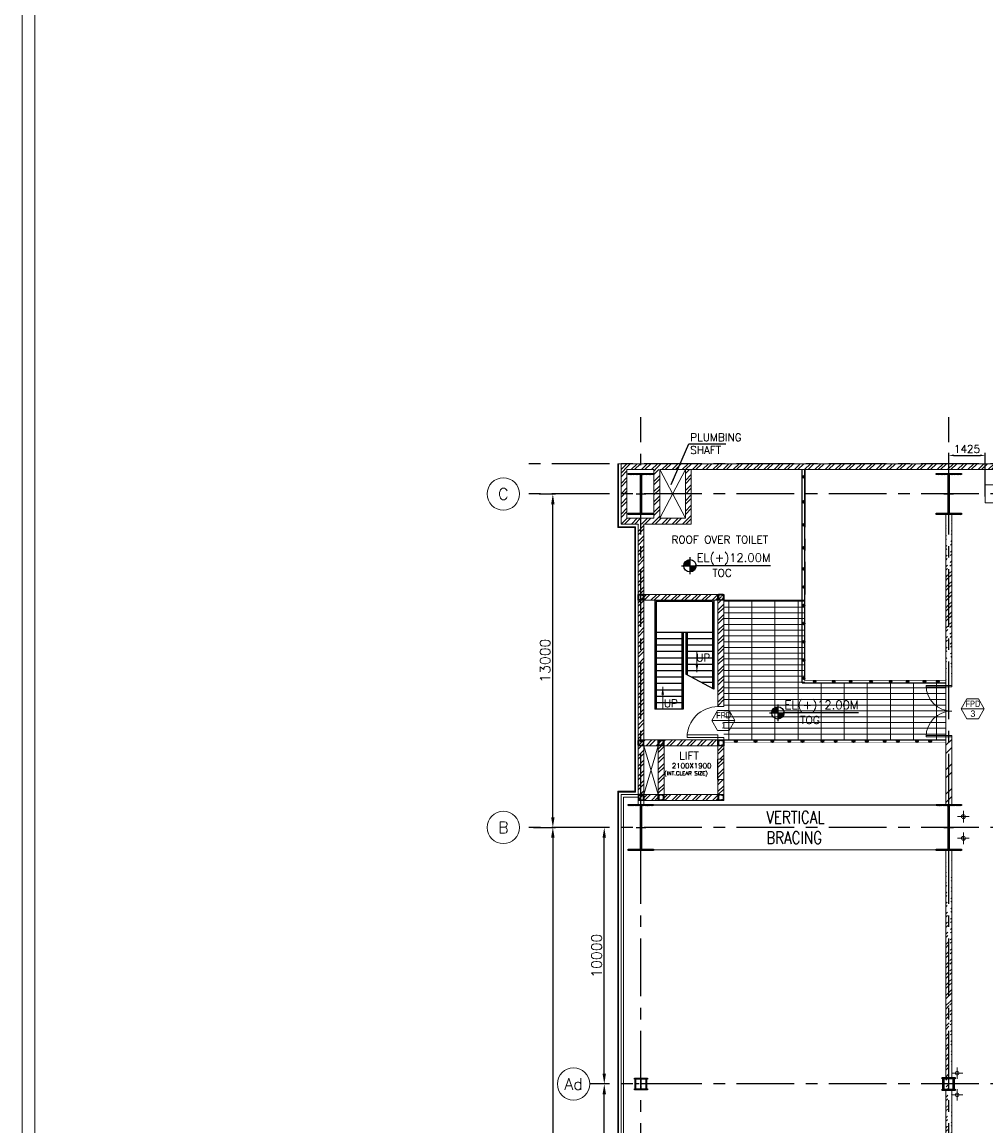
# Model space of a CAD drawing. Header units: inches. Extents: x 0 to 1544102, y -90707 to 23144100.
# Tile 129 of 181: x 442446 to 480026, y -47677 to -4647. Entities that reach past the tile are written whole.
import ezdxf
from ezdxf.enums import TextEntityAlignment as Align

# ---------------------------------------------------------------- set-up
doc = ezdxf.new("R2010")
doc.units = ezdxf.units.IN
doc.header["$LTSCALE"] = 1800
doc.header["$MEASUREMENT"] = 0
for name, pattern in [('CENTER', [2, 1.25, -0.25, 0.25, -0.25]), ('CENTER2', [1.125, 0.75, -0.125, 0.125, -0.125]), ('HIDDEN', [0.375, 0.25, -0.125])]:
    doc.linetypes.add(name, pattern=pattern)
doc.layers.get('0').update_dxf_attribs({"color": 253})
for name, color, linetype in [('1', 7, 'Continuous'), ('AUX COL', 1, 'Continuous'), ('BRACING', 1, 'HIDDEN'), ('CEN', 2, 'CENTER'), ('COL', 1, 'Continuous'), ('GRID', 251, 'CENTER'), ('RAIN WATER', 6, 'Continuous'), ('REV3', 2, 'Continuous'), ('STAIR', 2, 'Continuous'), ('STEEL', 231, 'Continuous')]:
    doc.layers.add(name, color=color, linetype=linetype)
for name, color, linetype, lineweight in [('2CON', 1, 'Continuous', 13), ('A-DOOR', 31, 'Continuous', 9), ('A-REMOVABLE GRATING', 252, 'Continuous', 9), ('A-WIN TAG', 3, 'Continuous', 13), ('A-WIN TAG TEXT', 3, 'Continuous', 13), ('CL', 8, 'CENTER', 15), ('CLAD-1', 3, 'Continuous', 15), ('DIM', 4, 'Continuous', 18), ('dimension line', 4, 'Continuous', 13), ('LEADER', 4, 'Continuous', 15), ('OPENING EO', 2, 'Continuous', 18), ('TEXT', 3, 'Continuous', 18), ('WALL', 6, 'Continuous', 18), ('WALL HATCH', 251, 'Continuous', 13), ('WALL1', 6, 'Continuous', 18)]:
    doc.layers.add(name, color=color, linetype=linetype, lineweight=lineweight)
doc.styles.add('COMPLEX', font='complex')
doc.styles.add('ROAMNS', font='ROMANS.shx')
doc.styles.add('ROMANC', font='ROMANC.SHX')
doc.styles.add('ROMANS', font='romans.shx')
doc.styles.add('SIMPLEX-25', font='simplex.shx')
doc.styles.get("Standard").update_dxf_attribs({"font": 'arial.ttf'})
doc.linetypes.add('FENCELINE1', pattern='A,0.25,-0.1,[133,ltypeshp.shx,S=0.1,R=0,X=-0.1,Y=0],-0.1,1', length=1.45)
doc.dimstyles.new('270-TA-100', dxfattribs={"dimscale": 150, "dimtxt": 400, "dimasz": 2, "dimexe": 0.75, "dimexo": 1, "dimgap": 1, "dimtad": 1, "dimdec": 0, "dimzin": 12, "dimdsep": 46, "dimtxsty": 'ROMANS', "dimcen": 0, "dimclrd": 256, "dimclre": 256, "dimclrt": 6, "dimadec": 1, "dimazin": 3, "dimtfac": 1, "dimtdec": 0, "dimtix": 1, "dimtmove": 2, "dimatfit": 0, "dimfxl": 1.25, "dimarcsym": 2})
doc.dimstyles.new('DIM INT 1', dxfattribs={"dimtxt": 300, "dimasz": 200, "dimexe": 100, "dimexo": 100, "dimgap": 100, "dimtad": 1, "dimdec": 0, "dimzin": 13, "dimdsep": 46, "dimlunit": 5, "dimtxsty": 'ROAMNS', "dimblk2": 'OBLIQUE', "dimcen": 0.09, "dimclrd": 9, "dimclre": 9, "dimclrt": 4, "dimadec": 0, "dimazin": 0, "dimtfac": 1, "dimtdec": 0, "dimtix": 1, "dimtmove": 2, "dimatfit": 3, "dimfxl": 1, "dimtolj": 1, "dimtzin": 13, "dimarcsym": 0})
doc.dimstyles.new('DIM100 x2', dxfattribs={"dimscale": 0, "dimtxt": 400, "dimasz": 400, "dimexe": 100, "dimexo": 100, "dimgap": 100, "dimtad": 1, "dimdec": 0, "dimzin": 13, "dimdsep": 46, "dimtxsty": 'ROMANS', "dimblk2": 'OBLIQUE', "dimcen": 100, "dimdle": 100, "dimclrd": 9, "dimclre": 9, "dimclrt": 4, "dimadec": 0, "dimazin": 0, "dimtfac": 1.1, "dimtdec": 0, "dimtix": 1, "dimtmove": 2, "dimatfit": 3, "dimfxl": 1, "dimtolj": 1, "dimtzin": 13, "dimarcsym": 0})
pattern_1 = [(45, (-441058.83, -169272.05), (-198.87378, 198.87378), []), (45, (-440926.25, -169272.05), (-198.87378, 198.87378), [])]

# ---------------------------------------------------------------- blocks, each defined once
blk = doc.blocks.new('C-ROW COLUMN')
at = {"layer": 'COL'}
h = blk.add_hatch(dxfattribs=at)
h.set_pattern_fill('ANSI31', color=256, scale=200, style=0)
h.set_pattern_definition([(45, (-1315.907, -6.545), (-17.6776695, 17.6776695), [])])
h.paths.add_polyline_path([(77950, 120865), (76960, 120865), (76960, 120820), (77950, 120820)])
h.paths.add_polyline_path([(77478, 120820), (77433, 120820), (77433, 119310), (77478, 119310)])
h.paths.add_polyline_path([(77950, 119310), (76960, 119310), (76960, 119265), (77950, 119265)])
at = {"layer": 'CEN'}
for p, q in [((77455, 119265), (77455, 120865)), ((77264, 120065), (77647, 120065))]:
    blk.add_line(p, q, dxfattribs=at)
at = {"layer": 'COL'}
for points in [[(76960, 120865), (77950, 120865), (77950, 120820), (76960, 120820)], [(77433, 120820), (77478, 120820), (77478, 119310), (77433, 119310)], [(76960, 119310), (77950, 119310), (77950, 119265), (76960, 119265)]]:
    blk.add_lwpolyline(points, close=True, dxfattribs=at)
blk = doc.blocks.new('B-ROW COLUMN')
at = {"layer": 'COL'}
h = blk.add_hatch(dxfattribs=at)
h.set_pattern_fill('ANSI31', color=256, scale=200, style=0)
h.set_pattern_definition([(45, (155648.048, 63141.767), (-17.67767, 17.67767), [])])
h.paths.add_polyline_path([(171095, 85178), (172085, 85178), (172085, 85128), (171095, 85128)])
h.paths.add_polyline_path([(171574, 86878), (171606, 86878), (171606, 85178), (171574, 85178)])
h.paths.add_polyline_path([(171095, 86928), (172085, 86928), (172085, 86878), (171095, 86878)])
blk.add_line((171590, 85128), (171590, 86928))
at = {"layer": 'CEN'}
for p, q in [((171590, 85128), (171590, 86928)), ((171399, 86028), (171782, 86028))]:
    blk.add_line(p, q, dxfattribs=at)
at = {"layer": 'COL'}
for points in [[(171095, 86928), (172085, 86928), (172085, 86878), (171095, 86878)], [(171574, 86878), (171606, 86878), (171606, 85178), (171574, 85178)], [(171095, 85178), (172085, 85178), (172085, 85128), (171095, 85128)]]:
    blk.add_lwpolyline(points, close=True, dxfattribs=at)
blk = doc.blocks.new('*D1632')
at = {"layer": 'Defpoints', "color": 0, "transparency": 16777216}
for p in [(462285, -36041), (462285, -66041), (463140, -66041)]:
    blk.add_point(p, dxfattribs=at)
at = {"layer": 'dimension line', "color": 9, "lineweight": -2, "transparency": 16777216}
for p, q in [((462385, -36041), (463240, -36041)), ((463140, -36441), (463140, -65641)), ((462385, -66041), (463240, -66041))]:
    blk.add_line(p, q, dxfattribs=at)
at = {"layer": 'dimension line', "color": 9, "transparency": 16777216}
for points in [[(463073, -36441), (463207, -36441), (463140, -36041)], [(463073, -65641), (463207, -65641), (463140, -66041)]]:
    blk.add_solid(points, dxfattribs=at)
at = {"layer": 'dimension line', "color": 4, "transparency": 16777216, "insert": (462840, -51041), "char_height": 400, "attachment_point": 5, "rotation": 90, "style": 'ROMANS'}
blk.add_mtext('\\A1;30000', dxfattribs=at)
blk = doc.blocks.new('_Oblique')
at = {"color": 0, "linetype": 'ByBlock', "lineweight": -2}
blk.add_line((-0.5, -0.5), (0.5, 0.5), dxfattribs=at)
blk = doc.blocks.new('*D1633')
at = {"layer": 'Defpoints', "color": 0, "transparency": 16777216}
for p in [(462510, -23041), (463140, -23041), (462510, -36041)]:
    blk.add_point(p, dxfattribs=at)
at = {"layer": 'dimension line', "color": 9, "lineweight": -2, "transparency": 16777216}
for p, q in [((462610, -23041), (463240, -23041)), ((463140, -35641), (463140, -23441)), ((462610, -36041), (463240, -36041))]:
    blk.add_line(p, q, dxfattribs=at)
at = {"layer": 'dimension line', "color": 9, "transparency": 16777216}
for points in [[(463073, -23441), (463207, -23441), (463140, -23041)], [(463073, -35641), (463207, -35641), (463140, -36041)]]:
    blk.add_solid(points, dxfattribs=at)
at = {"layer": 'dimension line', "color": 4, "transparency": 16777216, "insert": (462840, -29541), "char_height": 400, "attachment_point": 5, "rotation": 90, "style": 'ROMANS'}
blk.add_mtext('\\A1;13000', dxfattribs=at)
blk = doc.blocks.new('GRD')
at = {"layer": 'CL', "linetype": 'Continuous'}
blk.add_circle((0, 419.99985), 419.99985, dxfattribs=at)
at = {"layer": 'CL', "color": 4, "style": 'COMPLEX'}
blk.add_attdef('GRD', text='', height=300, dxfattribs=at).set_placement((0, 419.99985), align=Align.MIDDLE)
blk = doc.blocks.new('M_Fire Door Single - 1200 x 2100mm FPD1-Level 1')
at = {"layer": 'A-DOOR'}
for p, q in [((500, -115), (500, -1315)), ((600, -115), (500, -115)), ((600, -115), (600, -1315)), ((600, -1315), (500, -1315))]:
    blk.add_line(p, q, dxfattribs=at)
blk.add_arc((600, -115), 1200, 180, 270, dxfattribs=at)
blk = doc.blocks.new('PL-FFL2')
at = {"layer": '1'}
h = blk.add_hatch(color=7, dxfattribs=at)
h.paths.add_polyline_path([(3.09, 1.96, 0.414214), (1.09, -0.04), (3.09, -0.04)])
h.paths.add_polyline_path([(5.09, -0.04), (3.09, -0.04), (3.09, -2.04, 0.414214)])
at = {"layer": '1', "color": 1, "linetype": 'Continuous'}
for p, q in [((3.09, 2.74), (3.09, -2.74)), ((29.24, 0), (4.78, 0)), ((4.78, 0), (5.09, 0)), ((0.31, -0.04), (5.09, -0.04))]:
    blk.add_line(p, q, dxfattribs=at)
blk.add_circle((3.09, -0.04), 2, dxfattribs=at)
at = {"layer": '1', "color": 4, "linetype": 'Continuous'}
blk.add_attdef('EL(+)', text='', height=2.75, dxfattribs=at).set_placement((18.98, 2.4), align=Align.MIDDLE)
at = {"layer": '1', "color": 3, "linetype": 'Continuous'}
blk.add_attdef('XXX', text='', height=2.5, dxfattribs=at).set_placement((18.44, -3.52), align=Align.MIDDLE)
blk = doc.blocks.new('M_Double-Flush - 2000 X 2100 SD1-275612-Level 1')
at = {"layer": 'A-DOOR', "lineweight": 18}
for p, q in [((-1000, 1115), (-949, 1115)), ((-1000, 115), (-1000, 1115)), ((-949, 115), (-949, 1115)), ((949, 115), (949, 1114)), ((1000, 115), (1000, 1115)), ((-1000, 115), (-949, 115)), ((1000, 115), (949, 115))]:
    blk.add_line(p, q, dxfattribs=at)
at = {"layer": 'A-DOOR'}
for centre, start, end in [((-1000, 115), 0, 90), ((1000, 115), 90, 180)]:
    blk.add_arc(centre, 1000, start, end, dxfattribs=at)
blk = doc.blocks.new('*D1872')
at = {"layer": 'A-DOOR', "color": 9, "lineweight": -2, "transparency": 16777216}
for p, q in [((465289, -46041), (465045, -46041)), ((465145, -51641), (465145, -46441)), ((465497, -52041), (465045, -52041))]:
    blk.add_line(p, q, dxfattribs=at)
at = {"layer": 'A-DOOR', "color": 9, "transparency": 16777216}
for points in [[(465078, -46441), (465211, -46441), (465145, -46041)], [(465078, -51641), (465211, -51641), (465145, -52041)]]:
    blk.add_solid(points, dxfattribs=at)
at = {"layer": 'Defpoints', "color": 0, "transparency": 16777216}
for p in [(465145, -46041), (465389, -46041), (465597, -52041)]:
    blk.add_point(p, dxfattribs=at)
at = {"layer": 'A-DOOR', "color": 4, "transparency": 16777216, "insert": (464845, -49041), "char_height": 400, "attachment_point": 5, "rotation": 90, "style": 'ROMANS'}
blk.add_mtext('\\A1;6000', dxfattribs=at)
blk = doc.blocks.new('*D1873')
at = {"layer": 'A-DOOR', "color": 9, "lineweight": -2, "transparency": 16777216}
for p, q in [((465286, -36041), (465045, -36041)), ((465145, -45641), (465145, -36441)), ((465289, -46041), (465045, -46041))]:
    blk.add_line(p, q, dxfattribs=at)
at = {"layer": 'A-DOOR', "color": 9, "transparency": 16777216}
for points in [[(465078, -36441), (465211, -36441), (465145, -36041)], [(465078, -45641), (465211, -45641), (465145, -46041)]]:
    blk.add_solid(points, dxfattribs=at)
at = {"layer": 'Defpoints', "color": 0, "transparency": 16777216}
for p in [(465145, -36041), (465386, -36041), (465389, -46041)]:
    blk.add_point(p, dxfattribs=at)
at = {"layer": 'A-DOOR', "color": 4, "transparency": 16777216, "insert": (464845, -41041), "char_height": 400, "attachment_point": 5, "rotation": 90, "style": 'ROMANS'}
blk.add_mtext('\\A1;10000', dxfattribs=at)
blk = doc.blocks.new('Stub column')
at = {"layer": 'COL', "linetype": 'ByBlock'}
for p, q in [((-108, 90), (-108, -90)), ((-108, 90), (-100, 90)), ((-108, 90), (-100, 90)), ((-108, 90), (-108, -90)), ((-25, 100), (-100, 100)), ((-100, 100), (-100, -100)), ((-100, 100), (-100, -100)), ((-25, 100), (-100, 100)), ((90, 108), (-90, 108)), ((-90, 100), (-90, 108)), ((-90, 100), (-90, 108)), ((-25, 100), (100, 100)), ((90, 100), (90, 108)), ((100, 100), (100, -100)), ((108, 90), (100, 90)), ((108, 90), (108, -90)), ((-108, -90), (-100, -90)), ((-108, -90), (-100, -90)), ((-100, -100), (-25, -100)), ((-100, -100), (-25, -100)), ((-90, -100), (-90, -108)), ((-90, -100), (-90, -108)), ((90, -108), (-90, -108)), ((100, -100), (-25, -100)), ((90, -100), (90, -108)), ((108, -90), (100, -90))]:
    blk.add_line(p, q, dxfattribs=at)
for points in [[(-25, -100), (-25, -97, 0.401544), (-31, -91), (-88, -88, -0.401544), (-94, -82), (-94, 82, -0.401544), (-88, 88), (-31, 91, 0.401544), (-25, 97), (-25, 100)], [(-25, -100), (-25, -97, 0.401544), (-31, -91), (-88, -88, -0.401544), (-94, -82), (-94, 82, -0.401544), (-88, 88), (-31, 91, 0.401544), (-25, 97), (-25, 100)], [(25, -100), (25, -97, -0.401544), (31, -91), (88, -88, 0.401544), (94, -82), (94, 82, 0.401544), (88, 88), (31, 91, -0.401544), (25, 97), (25, 100)]]:
    blk.add_lwpolyline(points, format="xyb", dxfattribs=at)
blk = doc.blocks.new('*D2306')
at = {"layer": 'Defpoints', "color": 0, "transparency": 16777216}
for p in [(480001, -21538), (480001, -23235), (478576, -24071)]:
    blk.add_point(p, dxfattribs=at)
at = {"layer": 'DIM', "color": 9, "lineweight": -2, "transparency": 16777216}
for p, q in [((478576, -23971), (478576, -21438)), ((480001, -23135), (480001, -21438)), ((478776, -21538), (479801, -21538))]:
    blk.add_line(p, q, dxfattribs=at)
at = {"layer": 'DIM', "color": 9, "transparency": 16777216}
for points in [[(478776, -21505), (478776, -21572), (478576, -21538)], [(479801, -21505), (479801, -21572), (480001, -21538)]]:
    blk.add_solid(points, dxfattribs=at)
at = {"layer": 'DIM', "color": 4, "transparency": 16777216, "insert": (479288, -21288), "char_height": 300, "attachment_point": 5, "style": 'ROAMNS'}
blk.add_mtext('\\A1;1425', dxfattribs=at)
blk = doc.blocks.new('SC-01& LIFT')
at = {"layer": 'WALL HATCH'}
h = blk.add_hatch(dxfattribs=at)
h.set_pattern_fill('ANSI32', color=256, scale=750, style=0)
h.set_pattern_definition([(45, (-441713.83, -169222.05), (-198.87378, 198.87378), []), (45, (-441581.25, -169222.05), (-198.87378, 198.87378), [])])
edge = h.paths.add_edge_path()
edge.add_arc((3173, -33583100), 33587860, 89.9999019, 90.0002943, ccw=False)
edge.add_line((3230, 4760), (3230, 9000))
edge.add_line((3230, 9000), (3000, 9000))
edge.add_line((3000, 9000), (3000, 4760))
h = blk.add_hatch(dxfattribs=at)
h.set_pattern_fill('ANSI32', color=256, scale=750, style=0)
h.set_pattern_definition([(45, (-421565.83, -181789.8), (-198.87378, 198.87378), []), (45, (-421433.25, -181789.8), (-198.87378, 198.87378), [])])
h.paths.add_polyline_path([(3000, 3180), (2305, 3180), (115, 3180), (115, 3295), (3000, 3295)])
h.paths.add_polyline_path([(3000, 3295), (115, 3295), (115, 3410), (125, 3410), (3000, 3410)])
h = blk.add_hatch(dxfattribs=at)
h.set_pattern_fill('ANSI32', color=256, scale=750, style=0)
h.set_pattern_definition([(45, (-466575.8, -141084.9), (-198.87378, 198.87378), []), (45, (-466443.2, -141084.9), (-198.87378, 198.87378), [])])
h.paths.add_polyline_path([(900, 3180), (670, 3180), (670, 1280), (900, 1280)])
h = blk.add_hatch(dxfattribs=at)
h.set_pattern_fill('ANSI32', color=256, scale=750, style=0)
h.set_pattern_definition(pattern_1)
h.paths.add_polyline_path([(3230, 3180), (3000, 3180), (3000, 2663), (3230, 2663)])
h = blk.add_hatch(dxfattribs=at)
h.set_pattern_fill('ANSI32', color=256, scale=750, style=0)
h.set_pattern_definition(pattern_1)
h.paths.add_polyline_path([(3230, 1863), (3000, 1863), (3000, 1280), (3230, 1280)])
h = blk.add_hatch(dxfattribs=at)
h.set_pattern_fill('ANSI32', color=256, scale=750, style=0)
h.set_pattern_definition([(45, (-441713.83, -169272.05), (-198.87378, 198.87378), []), (45, (-441581.25, -169272.05), (-198.87378, 198.87378), [])])
h.paths.add_polyline_path([(3000, 1050), (3000, 1280), (115, 1280), (115, 1050)])
at = {"layer": 'COL'}
for points in [[(-115, 9085), (115, 9085), (115, 8855), (-115, 8855)], [(3000, 9085), (3230, 9085), (3230, 8855), (3000, 8855)], [(3000, 3410), (3230, 3410), (3230, 3180), (3000, 3180)]]:
    blk.add_lwpolyline(points, close=True, dxfattribs=at)
at = {"layer": 'REV3', "linetype": 'Continuous'}
for p, q in [((115, 1280), (-115, 1280)), ((115, 1050), (-115, 1050))]:
    blk.add_line(p, q, dxfattribs=at)
at = {"layer": 'STAIR', "linetype": 'FENCELINE1', "ltscale": 0.25}
for p, q in [((545, 8855), (545, 4605)), ((2845, 8855), (2845, 5396)), ((1645, 7605), (1645, 4605)), ((1745, 7605), (1745, 5971))]:
    blk.add_line(p, q, dxfattribs=at)
at = {"layer": 'STAIR'}
for p, q in [((595, 8805), (595, 4605)), ((2795, 8805), (595, 8805)), ((2795, 8805), (2795, 5422)), ((2795, 7605), (595, 7605)), ((1595, 7355), (595, 7355)), ((1595, 7605), (1595, 4605)), ((1795, 7605), (1795, 5945)), ((2795, 7355), (1795, 7355)), ((1595, 7105), (595, 7105)), ((2795, 7105), (1795, 7105)), ((1595, 6855), (595, 6855)), ((1595, 6605), (595, 6605)), ((2795, 6855), (1795, 6855)), ((2795, 6605), (1795, 6605)), ((1595, 6355), (595, 6355)), ((1595, 6105), (595, 6105)), ((2795, 6355), (1795, 6355)), ((2795, 6105), (1795, 6105)), ((1595, 5855), (595, 5855)), ((1595, 5605), (595, 5605)), ((2845, 5396), (1745, 5971)), ((2795, 5855), (1967, 5855)), ((2795, 5655), (2350, 5655)), ((1595, 5355), (595, 5355)), ((1595, 5105), (595, 5105)), ((1595, 4855), (595, 4855)), ((1645, 4605), (545, 4605))]:
    blk.add_line(p, q, dxfattribs=at)
at = {"layer": 'WALL'}
for p, q in [((3000, 3510), (3000, 3410)), ((3230, 3510), (3230, 3410)), ((670, 1050), (670, 3410)), ((900, 1050), (900, 3410)), ((3000, 3180), (3000, 2663)), ((3000, 2663), (3000, 3180)), ((3000, 2663), (3230, 2663)), ((3000, 1863), (3230, 1863)), ((3000, 1050), (3000, 1863))]:
    blk.add_line(p, q, dxfattribs=at)
at = {"layer": 'WALL', "flags": 128}
for points in [[(3230, 9000), (3230, 4710), (3000, 4710), (3000, 9000)], [(3230, 3510), (3000, 3510)], [(115, 3410), (3000, 3410)], [(115, 3180), (3000, 3180)], [(3000, 1280), (3000, 1863)], [(3230, 1280), (3230, 1863)], [(115, 1280), (3000, 1280)], [(115, 1050), (2870, 1050)]]:
    blk.add_lwpolyline(points, dxfattribs=at)
at = {"layer": 'WALL'}
for points in [[(-115, 1280), (-115, 1050), (3230, 1050), (3230, 3180)], [(-115, 1280), (-115, 1050)], [(115, 1280), (115, 1050)]]:
    blk.add_lwpolyline(points, dxfattribs=at)
at = {"layer": 'COL', "xscale": -1, "rotation": 180}
for p in [(0, 8970), (3115, 8970), (0, 3295), (785, 3295), (3115, 3295), (785, 1165), (3115, 1165)]:
    blk.add_blockref('Stub column', p, dxfattribs=at)
at = {"layer": 'COL'}
blk.add_blockref('Stub column', (0, 1165), dxfattribs=at)
at = {"layer": 'TEXT', "linetype": 'CENTER', "style": 'ROMANC'}
for s, height, p in [('UP', 300, (2150, 6467, -1000)), ('UP', 300, (888, 4691, -1000)), ('LIFT', 300, (1493, 2644)), ('(INT.CLEAR SIZE)', 150, (913, 2036)), ('2100X1900', 200, (1204, 2307))]:
    blk.add_text(s, height=height, dxfattribs=at).set_placement(p)
at = {"layer": 'LEADER'}
for points in [[(2182, 6050), (2182, 6855)], [(848, 5478), (848, 4605)]]:
    blk.add_leader(points, dimstyle='270-TA-100', dxfattribs=at)

msp = doc.modelspace()

# ---------------------------------------------------------------- hatches: boundary and pattern name
h = msp.add_hatch(color=256)
h.dxf.hatch_style = 1
h.paths.add_polyline_path([(472865.79, -22372.75, 1), (472965.79, -22372.75, 1)])
h = msp.add_hatch(color=256)
h.dxf.hatch_style = 1
h.paths.add_polyline_path([(472865.79, -23344.33, 1), (472965.79, -23344.33, 1)])
h = msp.add_hatch(color=256)
h.dxf.hatch_style = 1
h.paths.add_polyline_path([(472865.79, -24245.17, 1), (472965.79, -24245.17, 1)])
h = msp.add_hatch(color=256)
h.dxf.hatch_style = 1
h.paths.add_polyline_path([(472865.79, -25146.01, 1), (472965.79, -25146.01, 1)])
h = msp.add_hatch(color=256)
h.dxf.hatch_style = 1
h.paths.add_polyline_path([(472865.79, -25957.26, 1), (472965.79, -25957.26, 1)])
h = msp.add_hatch(color=256)
h.dxf.hatch_style = 1
h.paths.add_polyline_path([(472865.79, -26669.35, 1), (472965.79, -26669.35, 1)])
h = msp.add_hatch(color=256)
h.dxf.hatch_style = 1
h.paths.add_polyline_path([(472865.79, -27381.44, 1), (472965.79, -27381.44, 1)])
h = msp.add_hatch(color=256)
h.dxf.hatch_style = 1
h.paths.add_polyline_path([(472865.79, -28093.52, 1), (472965.79, -28093.52, 1)])
h = msp.add_hatch(color=256)
h.dxf.hatch_style = 1
h.paths.add_polyline_path([(472865.79, -28805.61, 1), (472965.79, -28805.61, 1)])
h = msp.add_hatch(color=256)
h.dxf.hatch_style = 1
h.paths.add_polyline_path([(472865.79, -29517.7, 1), (472965.79, -29517.7, 1)])
h = msp.add_hatch(color=256)
h.dxf.hatch_style = 1
h.paths.add_polyline_path([(472865.79, -30229.79, 1), (472965.79, -30229.79, 1)])
h = msp.add_hatch(color=256)
h.dxf.hatch_style = 1
h.paths.add_polyline_path([(473296.41, -30357.53, 1), (473396.41, -30357.53, 1)])
h = msp.add_hatch(color=256)
h.dxf.hatch_style = 1
h.paths.add_polyline_path([(474041.59, -30357.53, 1), (474141.59, -30357.53, 1)])
h = msp.add_hatch(color=256)
h.dxf.hatch_style = 1
h.paths.add_polyline_path([(474702.39, -30357.53, 1), (474802.39, -30357.53, 1)])
h = msp.add_hatch(color=256)
h.dxf.hatch_style = 1
h.paths.add_polyline_path([(475497.41, -30357.53, 1), (475597.41, -30357.53, 1)])
h = msp.add_hatch(color=256)
h.dxf.hatch_style = 1
h.paths.add_polyline_path([(476261.46, -30357.53, 1), (476361.46, -30357.53, 1)])
h = msp.add_hatch(color=256)
h.dxf.hatch_style = 1
h.paths.add_polyline_path([(476922.25, -30357.53, 1), (477022.25, -30357.53, 1)])
h = msp.add_hatch(color=256)
h.dxf.hatch_style = 1
h.paths.add_polyline_path([(477583.05, -30357.53, 1), (477683.05, -30357.53, 1)])
h = msp.add_hatch(color=256)
h.dxf.hatch_style = 1
h.paths.add_polyline_path([(478099.3, -30357.53, 1), (478199.3, -30357.53, 1)])
h = msp.add_hatch(color=256)
h.dxf.hatch_style = 1
h.paths.add_polyline_path([(470224.73, -32676.43, 1), (470324.73, -32676.43, 1)])
h = msp.add_hatch(color=256)
h.dxf.hatch_style = 1
h.paths.add_polyline_path([(470988.78, -32676.43, 1), (471088.78, -32676.43, 1)])
h = msp.add_hatch(color=256)
h.dxf.hatch_style = 1
h.paths.add_polyline_path([(471649.58, -32676.43, 1), (471749.58, -32676.43, 1)])
h = msp.add_hatch(color=256)
h.dxf.hatch_style = 1
h.paths.add_polyline_path([(472310.38, -32676.43, 1), (472410.38, -32676.43, 1)])
h = msp.add_hatch(color=256)
h.dxf.hatch_style = 1
h.paths.add_polyline_path([(472826.62, -32676.43, 1), (472926.62, -32676.43, 1)])
h = msp.add_hatch(color=256)
h.dxf.hatch_style = 1
h.paths.add_polyline_path([(473600.73, -32676.43, 1), (473700.73, -32676.43, 1)])
h = msp.add_hatch(color=256)
h.dxf.hatch_style = 1
h.paths.add_polyline_path([(474116.98, -32676.43, 1), (474216.98, -32676.43, 1)])
h = msp.add_hatch(color=256)
h.dxf.hatch_style = 1
h.paths.add_polyline_path([(474814.54, -32676.43, 1), (474914.54, -32676.43, 1)])
h = msp.add_hatch(color=256)
h.dxf.hatch_style = 1
h.paths.add_polyline_path([(475330.79, -32676.43, 1), (475430.79, -32676.43, 1)])
h = msp.add_hatch(color=256)
h.dxf.hatch_style = 1
h.paths.add_polyline_path([(476028.35, -32676.43, 1), (476128.35, -32676.43, 1)])
h = msp.add_hatch(color=256)
h.dxf.hatch_style = 1
h.paths.add_polyline_path([(476544.59, -32676.43, 1), (476644.59, -32676.43, 1)])
h = msp.add_hatch(color=256)
h.dxf.hatch_style = 1
h.paths.add_polyline_path([(477287.93, -32676.43, 1), (477387.93, -32676.43, 1)])
h = msp.add_hatch(color=256)
h.dxf.hatch_style = 1
h.paths.add_polyline_path([(477804.18, -32676.43, 1), (477904.18, -32676.43, 1)])
h = msp.add_hatch()
h.set_pattern_fill('ANSI32', color=256, scale=1800, style=0)
h.set_pattern_definition([(45, (442350.14, -88996.9), (-477.297, 477.297), []), (45, (442668.33, -88996.9), (-477.297, 477.297), [])])
h.paths.add_polyline_path([(478575.79, -32506.26), (478460.79, -32506.26), (478460.79, -35141.43), (478575.79, -35141.43)])
h.paths.add_polyline_path([(478690.79, -32506.26), (478575.79, -32506.26), (478575.79, -35141.43), (478690.79, -35085.03)])
at = {"layer": 'A-REMOVABLE GRATING'}
h = msp.add_hatch(dxfattribs=at)
h.set_pattern_fill('GRATE', color=256, scale=7200, style=0)
h.set_pattern_definition([(0, (-124000, 0), (0, 225), []), (90, (-124000, 0), (-900, 6e-14), [])])
h.paths.add_polyline_path([(478460.79, -32626.43), (478460.79, -30407.53), (472965.79, -30407.53), (472965.79, -27186.43), (469805.79, -27186.43), (469805.79, -32626.43)])
at = {"layer": 'WALL HATCH'}
h = msp.add_hatch(dxfattribs=at)
h.set_pattern_fill('ANSI32', color=256, scale=750, style=0)
h.set_pattern_definition([(45, (-11224.85, -205178.48), (-198.87378, 198.87378), []), (45, (-11092.27, -205178.48), (-198.87378, 198.87378), [])])
h.paths.add_polyline_path([(526627.63, -22091.43), (526627.63, -21861.43), (465800.79, -21861.43), (465800.79, -22091.43)])
h = msp.add_hatch(dxfattribs=at)
h.set_pattern_fill('ANSI32', color=256, scale=750, style=0)
h.paths.add_polyline_path([(468535.79, -23041.43), (468305.79, -23041.43), (468305.79, -23991.43), (466030.79, -23991.43), (466030.79, -24221.43), (468535.79, -24221.43)])
h.paths.add_polyline_path([(468535.79, -22091.43), (468305.79, -22091.43), (468305.79, -23041.43), (468535.79, -23041.43)])
h.paths.add_polyline_path([(466030.79, -24221.43), (466030.79, -23041.43), (465800.79, -23041.43), (465800.79, -24221.43)])
h.paths.add_polyline_path([(467075.79, -23041.43), (467075.79, -23991.43), (467305.79, -23991.43), (467305.79, -23041.43)], flags=17)
h.paths.add_polyline_path([(466030.79, -23041.43), (466030.79, -22091.43), (465800.79, -22091.43), (465800.79, -23041.43)])
h.paths.add_polyline_path([(467075.79, -22091.43), (467075.79, -23041.43), (467305.79, -23041.43), (467305.79, -22091.43)])
h = msp.add_hatch(dxfattribs=at)
h.set_pattern_fill('ANSI32', color=256, scale=750, style=0)
edge = h.paths.add_edge_path()
edge.add_line((478690.79, -23841.43), (478690.79, -30506.26))
edge.add_line((478460.79, -23841.43), (478460.79, -30506.26))
h = msp.add_hatch(dxfattribs=at)
h.set_pattern_fill('ANSI32', color=256, scale=750, style=0)
h.set_pattern_definition([(45, (24861.96, -205178.48), (-198.87378, 198.87378), []), (45, (24994.54, -205178.48), (-198.87378, 198.87378), [])])
h.paths.add_polyline_path([(466690.79, -24221.43), (466460.79, -24221.43), (466460.79, -34941.43), (466690.79, -34941.43)])
h = msp.add_hatch(dxfattribs=at)
h.set_pattern_fill('ANSI32', color=256, scale=750, style=0)
h.set_pattern_definition([(45, (-2e-10, -145), (-198.87378, 198.87378), []), (45, (132.58, -145), (-198.87378, 198.87378), [])])
h.paths.add_polyline_path([(469575.79, -26956.43), (466690.79, -26956.43), (466690.79, -27186.43), (469575.79, -27186.43)])
h = msp.add_hatch(dxfattribs=at)
h.set_pattern_fill('ANSI32', color=256, scale=750, style=0)
h.paths.add_polyline_path([(469805.79, -33378.43), (469575.79, -33378.43), (469575.79, -34178.43), (469805.79, -34178.43)])
h = msp.add_hatch(dxfattribs=at)
h.set_pattern_fill('ANSI32', color=256, scale=750, style=0)
edge = h.paths.add_edge_path()
edge.add_line((478690.79, -52291.43), (478690.79, -59691.43))
edge.add_line((478460.79, -52291.43), (478460.79, -59691.43))
edge.add_line((478690.79, -46291.43), (478690.79, -51791.43))
edge.add_line((478460.79, -46291.43), (478460.79, -51791.43))
edge.add_line((478690.79, -36941.43), (478690.79, -45791.43))
edge.add_line((478460.79, -36941.43), (478460.79, -45791.43))

# ---------------------------------------------------------------- linework, layer by layer
at = {"color": 2, "linetype": 'CENTER2', "ltscale": 0.15}
for p, q in [((466800.79, -46041.43), (466350.79, -46041.43)), ((466575.79, -45816.43), (466575.79, -46266.43)), ((478800.79, -46041.43), (478350.79, -46041.43)), ((478575.79, -46291.43), (478575.79, -45791.43))]:
    msp.add_line(p, q, dxfattribs=at)
for centre in [(472915.79, -22372.75), (472915.79, -23344.33), (472915.79, -24245.17), (472915.79, -25146.01), (472915.79, -25957.26), (472915.79, -26669.35), (472915.79, -27381.44), (472915.79, -28093.52), (472915.79, -28805.61), (472915.79, -29517.7), (472915.79, -30229.79), (473346.41, -30357.53), (474091.59, -30357.53), (474752.39, -30357.53), (475547.41, -30357.53), (476311.46, -30357.53), (476972.25, -30357.53), (477633.05, -30357.53), (478149.3, -30357.53), (470274.73, -32676.43), (471038.78, -32676.43), (471699.58, -32676.43), (472360.38, -32676.43), (472876.62, -32676.43), (473650.73, -32676.43), (474166.98, -32676.43), (474864.54, -32676.43), (475380.79, -32676.43), (476078.35, -32676.43), (476594.59, -32676.43), (477337.93, -32676.43), (477854.18, -32676.43)]:
    msp.add_circle(centre, 50)
at = {"layer": '2CON'}
for p, q in [((479955.46, -31420.23), (479055.46, -31420.23)), ((470238.46, -31868.48), (469338.46, -31868.48))]:
    msp.add_line(p, q, dxfattribs=at)
at = {"layer": 'A-DOOR'}
for points in [[(442445.65, 81413.39), (665120.48, 81413.39), (665120.48, -90706.52), (442445.65, -90706.52)], [(442945.65, 80913.39), (664620.48, 80913.39), (664620.48, -90206.52), (442945.65, -90206.52)]]:
    msp.add_lwpolyline(points, close=True, dxfattribs=at)
at = {"layer": 'A-REMOVABLE GRATING'}
msp.add_line((478460.79, -32506.26), (478460.79, -30506.26), dxfattribs=at)
msp.add_lwpolyline([(478460.79, -32626.43, 0, 0, 0), (469805.79, -32626.43, 0, 0, 0), (469805.79, -27186.43, 0, 0, 0), (472965.79, -27186.43, 0, 0, 0), (472965.79, -30307.53, 15, 15, 0), (478460.79, -30307.52, 15, 15, 0)], format="xyseb", dxfattribs=at)
at = {"layer": 'A-WIN TAG'}
for points in [[(479280.46, -31030.51), (479055.46, -31420.23), (479280.46, -31809.94), (479730.46, -31809.94), (479955.46, -31420.23), (479730.46, -31030.51)], [(469563.46, -31478.77), (469338.46, -31868.48), (469563.46, -32258.19), (470013.46, -32258.19), (470238.46, -31868.48), (470013.46, -31478.77)]]:
    msp.add_lwpolyline(points, close=True, dxfattribs=at)
at = {"layer": 'AUX COL'}
for p, q in [((466350.79, -46226.43), (466350.79, -45856.43)), ((466375.79, -46226.43), (466375.79, -45856.43)), ((466775.79, -46226.43), (466775.79, -45856.43)), ((466800.79, -46226.43), (466800.79, -45856.43)), ((478350.79, -46241.43), (478350.79, -45841.43)), ((478400.79, -46241.43), (478400.79, -45841.43)), ((478750.79, -46241.43), (478750.79, -45841.43)), ((478800.79, -46241.43), (478800.79, -45841.43))]:
    msp.add_line(p, q, dxfattribs=at)
for points in [[(466325.79, -45816.43), (466825.79, -45816.43), (466825.79, -45856.43), (466325.79, -45856.43)], [(478325.79, -45791.43), (478825.79, -45791.43), (478825.79, -45841.43), (478325.79, -45841.43)], [(466325.79, -46226.43), (466825.79, -46226.43), (466825.79, -46266.43), (466325.79, -46266.43)], [(478325.79, -46241.43), (478825.79, -46241.43), (478825.79, -46291.43), (478325.79, -46291.43)]]:
    msp.add_lwpolyline(points, close=True, dxfattribs=at)
at = {"layer": 'BRACING', "const_width": 40}
for points in [[(466945.79, -35166.43), (478205.79, -35166.43)], [(466945.79, -36916.43), (478205.79, -36916.43)]]:
    msp.add_lwpolyline(points, dxfattribs=at)
at = {"layer": 'CEN'}
msp.add_line((472965.79, -22091.43), (472965.79, -26956.43), dxfattribs=at)
at = {"layer": 'CL'}
for p, q in [((467305.79, -22091.43), (468305.79, -23991.43)), ((468305.79, -22091.43), (467305.79, -23991.43)), ((466690.79, -32861.43), (467245.79, -34761.43)), ((467245.79, -32861.43), (466690.79, -34761.43)), ((479370.79, -35619.95), (478920.79, -35619.95)), ((479145.79, -35394.95), (479145.79, -35844.95)), ((479370.79, -36462.95), (478920.79, -36462.95)), ((479145.79, -36237.95), (479145.79, -36687.95)), ((478906.09, -45394.95), (478906.09, -45844.95)), ((479131.09, -45619.95), (478681.09, -45619.95)), ((479131.09, -46462.95), (478681.09, -46462.95)), ((478906.09, -46237.95), (478906.09, -46687.95))]:
    msp.add_line(p, q, dxfattribs=at)
at = {"layer": 'CLAD-1'}
for p, q in [((466332.79, -24349.43), (466332.79, -34633.43)), ((466360.79, -24321.43), (466360.79, -34661.43))]:
    msp.add_line(p, q, dxfattribs=at)
at = {"layer": 'CLAD-1', "flags": 128}
for points in [[(466332.79, -24349.43), (465672.79, -24349.43), (465672.79, -21861.43), (465800.79, -21861.43)], [(466360.79, -24321.43), (465700.79, -24321.43), (465700.79, -21861.43), (465800.79, -21861.43)], [(526555.28, -67449.43), (465672.79, -67449.43), (465672.79, -34633.43), (466332.79, -34633.43)], [(526555.28, -67421.43), (465700.79, -67421.43), (465700.79, -34661.43), (466360.79, -34661.43)]]:
    msp.add_lwpolyline(points, dxfattribs=at)
at = {"layer": 'GRID'}
for p, q in [((466575.79, -71422), (466575.79, -20041.43)), ((478575.79, -71422), (478575.79, -20041.43)), ((526555.28, -21861.43), (461840.78, -21861.43)), ((526555.28, -23041.43), (461840.78, -23041.43)), ((526555.28, -36041.43), (461839.93, -36041.43)), ((526555.28, -46041.43), (464575.79, -46041.43))]:
    msp.add_line(p, q, dxfattribs=at)
at = {"layer": 'OPENING EO'}
msp.add_lwpolyline([(481800.62, -23391.43), (480000.62, -23391.43), (480000.62, -22691.43), (481800.62, -22691.43)], close=True, dxfattribs=at)
at = {"layer": 'OPENING EO', "color": 7}
for centre in [(479145.79, -35619.95), (479145.79, -36462.95), (478906.09, -45619.95), (478906.09, -46462.95)]:
    msp.add_circle(centre, 75, dxfattribs=at)
at = {"layer": 'RAIN WATER'}
msp.add_line((469575.79, -34178.43), (469575.79, -33378.43), dxfattribs=at)
at = {"layer": 'STEEL'}
for p, q in [((472865.79, -30407.53), (472865.79, -22091.5)), ((472965.79, -30307.53), (472965.79, -22091.43)), ((472865.79, -30407.53), (478460.79, -30407.53)), ((469805.79, -32626.43), (478460.79, -32626.43))]:
    msp.add_line(p, q, dxfattribs=at)
at = {"layer": 'STEEL', "const_width": 15}
for points in [[(472965.79, -27029.98), (472965.79, -30307.53)], [(469805.79, -32726.43), (478460.79, -32726.43), (478460.79, -32726.43)]]:
    msp.add_lwpolyline(points, dxfattribs=at)
at = {"layer": 'WALL'}
for p, q in [((467075.79, -22091.43), (467075.79, -23991.43)), ((467305.79, -22091.43), (467305.79, -23991.43)), ((468305.79, -22091.43), (468305.79, -23991.43)), ((468535.79, -22091.43), (468535.79, -24221.43)), ((466165.79, -23991.43), (467075.79, -23991.43)), ((467305.79, -23991.43), (468305.79, -23991.43)), ((478460.79, -23841.43), (478460.79, -30506.26)), ((478690.79, -23841.43), (478690.79, -30506.26)), ((465800.79, -24221.43), (466460.79, -24221.43)), ((466460.79, -24221.43), (466460.79, -35141.43)), ((466690.79, -24221.43), (466690.79, -35141.43)), ((466690.79, -24221.43), (468535.79, -24221.43)), ((478690.79, -30506.26), (478460.79, -30506.26)), ((478460.79, -32506.26), (478460.79, -35141.43)), ((478690.79, -32506.26), (478460.79, -32506.26)), ((478690.79, -32506.26), (478690.79, -35141.43)), ((478460.79, -36941.43), (478460.79, -45791.43)), ((478690.79, -36941.43), (478690.79, -45791.43)), ((478460.79, -46291.43), (478460.79, -51791.43)), ((478690.79, -46291.43), (478690.79, -51791.43))]:
    msp.add_line(p, q, dxfattribs=at)
at = {"layer": 'WALL1'}
for p, q in [((465800.79, -24221.43), (465800.79, -21861.43)), ((526555.28, -21861.43), (465800.79, -21861.43)), ((466030.79, -23991.43), (466030.79, -22091.43)), ((467075.79, -22091.43), (466030.79, -22091.43)), ((467075.79, -22091.43), (466030.79, -22091.43)), ((475975.79, -22091.43), (467305.79, -22091.43)), ((526555.28, -22091.43), (467305.79, -22091.43)), ((466690.79, -23991.43), (466030.79, -23991.43)), ((465800.79, -35141.43), (465800.79, -34761.43)), ((465800.79, -67321.43), (465800.79, -34761.43)), ((466460.79, -34761.43), (465800.79, -34761.43)), ((465900.79, -67221.43), (465900.79, -34861.43)), ((466460.79, -34861.43), (465900.79, -34861.43)), ((466690.79, -35141.43), (466460.79, -35141.43))]:
    msp.add_line(p, q, dxfattribs=at)
for points in [[(466690.79, -27186.43), (472965.79, -27186.43), (472965.79, -22091.43)], [(466690.79, -26956.43), (469805.79, -26956.43)]]:
    msp.add_lwpolyline(points, dxfattribs=at)

# ---------------------------------------------------------------- block references
for name, p in [('C-ROW COLUMN', (389120.35, -143106.58)), ('C-ROW COLUMN', (401120.35, -143106.58)), ('B-ROW COLUMN', (294985.57, -122069.06)), ('B-ROW COLUMN', (306985.57, -122069.06))]:
    msp.add_blockref(name, p)
at = {"layer": '1'}
ref = msp.add_blockref('PL-FFL2', (468116.53, -25837.81), dxfattribs=dict(at, xscale=120, yscale=120, zscale=120))
ref.add_attrib('XXX', 'TOC', dxfattribs={"layer": '0', "color": 3, "linetype": 'Continuous', "height": 300, "style": 'SIMPLEX-25'}).set_placement((469739, -26118.24), align=Align.MIDDLE)
ref.add_attrib('EL(+)', 'EL(+)12.00M', dxfattribs={"layer": '0', "color": 4, "linetype": 'Continuous', "height": 330, "style": 'SIMPLEX-25'}).set_placement((470187.63, -25550.15), align=Align.MIDDLE)
ref = msp.add_blockref('PL-FFL2', (471544.47, -31574.13), dxfattribs=dict(at, xscale=120, yscale=120, zscale=120))
ref.add_attrib('XXX', 'TOG', dxfattribs={"layer": '0', "color": 3, "linetype": 'Continuous', "height": 300, "style": 'SIMPLEX-25'}).set_placement((473166.95, -31854.56), align=Align.MIDDLE)
ref.add_attrib('EL(+)', 'EL(+)12.00M', dxfattribs={"layer": '0', "color": 4, "linetype": 'Continuous', "height": 330, "style": 'SIMPLEX-25'}).set_placement((473615.57, -31286.47), align=Align.MIDDLE)
at = {"layer": 'A-DOOR'}
msp.add_blockref('SC-01& LIFT', (466575.79, -36041.43), dxfattribs=at)
for name, p, rotation in [('M_Double-Flush - 2000 X 2100 SD1-275612-Level 1', (478805.79, -31506.26), 90), ('M_Fire Door Single - 1200 x 2100mm FPD1-Level 1', (469690.79, -31931.43), 269.9999999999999)]:
    msp.add_blockref(name, p, dxfattribs=dict(at, rotation=rotation))
at = {"layer": 'DIM', "xscale": 1.5, "yscale": 1.5, "zscale": 1.5}
for p, values in [((461210.78, -23671.43), {'GRD': 'C'}), ((461210.78, -36671.43), {'GRD': 'B'}), ((463945.79, -46671.43), {'GRD': 'Ad'})]:
    msp.add_blockref('GRD', p, dxfattribs=at).add_auto_attribs(values)

# ---------------------------------------------------------------- texts
at = {"layer": 'A-WIN TAG TEXT', "width": 0.8}
for p in [(479516.81, -31220.28), (469799.81, -31668.54)]:
    msp.add_text('FPD', height=250, dxfattribs=at).set_placement(p, align=Align.MIDDLE)
at = {"layer": 'A-WIN TAG TEXT'}
for s, p in [('3', (479517.05, -31606.09)), ('1', (469800.05, -32054.35))]:
    msp.add_text(s, height=250, dxfattribs=at).set_placement(p, align=Align.MIDDLE)
at = {"layer": 'TEXT', "attachment_point": 1}
for s, insert, char_height, width, style in [('PLUMBING SHAFT', (468494.67, -20682.25), 300, 2582.5, 'ROAMNS'), ('ROOF OVER TOILET', (467763.96, -24669.33), 300, 4494.5, 'ROAMNS'), ('{\\W0.8;VERTICAL BRACING}', (471463.14, -35401.43), 480, 2515.419, 'ROMANS')]:
    msp.add_mtext(s, dxfattribs=dict(at, insert=insert, char_height=char_height, width=width, style=style))

# ---------------------------------------------------------------- dimensions: what is measured, and where the dimension line sits
at = {"layer": 'A-DOOR'}
for base, p1, p2, picture, middle in [((465144.81, -36041.43), (465389.36, -46041.43), (465386.49, -36041.43), '*D1873', (464844.81, -41041.43)), ((465144.81, -46041.43), (465597.29, -52041.43), (465389.36, -46041.43), '*D1872', (464844.81, -49041.43))]:
    dim = msp.add_linear_dim(base=base, p1=p1, p2=p2, angle=90, dimstyle='DIM100 x2', override={"dimscale": 1}, dxfattribs=at)
    dim.commit()
    dim.dimension.update_dxf_attribs({"geometry": picture, "text_midpoint": middle})
at = {"layer": 'DIM'}
dim = msp.add_linear_dim(base=(480000.62, -21538.5), p1=(478575.79, -24071.43), p2=(480000.62, -23234.64), dimstyle='DIM INT 1', dxfattribs=at)
dim.commit()
dim.dimension.update_dxf_attribs({"geometry": '*D2306', "text_midpoint": (479288.21, -21288.5)})
at = {"layer": 'dimension line'}
for base, p1, p2, picture, middle in [((463139.93, -23041.43), (462510.29, -36041.43), (462510.29, -23041.43), '*D1633', (462839.93, -29541.43)), ((463139.93, -66041.43), (462284.65, -36041.43), (462284.65, -66041.43), '*D1632', (462839.93, -51041.43))]:
    dim = msp.add_linear_dim(base=base, p1=p1, p2=p2, angle=90, dimstyle='DIM100 x2', override={"dimscale": 1}, dxfattribs=at)
    dim.commit()
    dim.dimension.update_dxf_attribs({"geometry": picture, "text_midpoint": middle})

# ---------------------------------------------------------------- leaders
at = {"layer": 'DIM'}
msp.add_leader([(467752.61, -22666.63), (468440.19, -21082.7), (469885.3, -21082.7)], dimstyle='DIM INT 1', dxfattribs=at)

doc.saveas('drawing.dxf')
